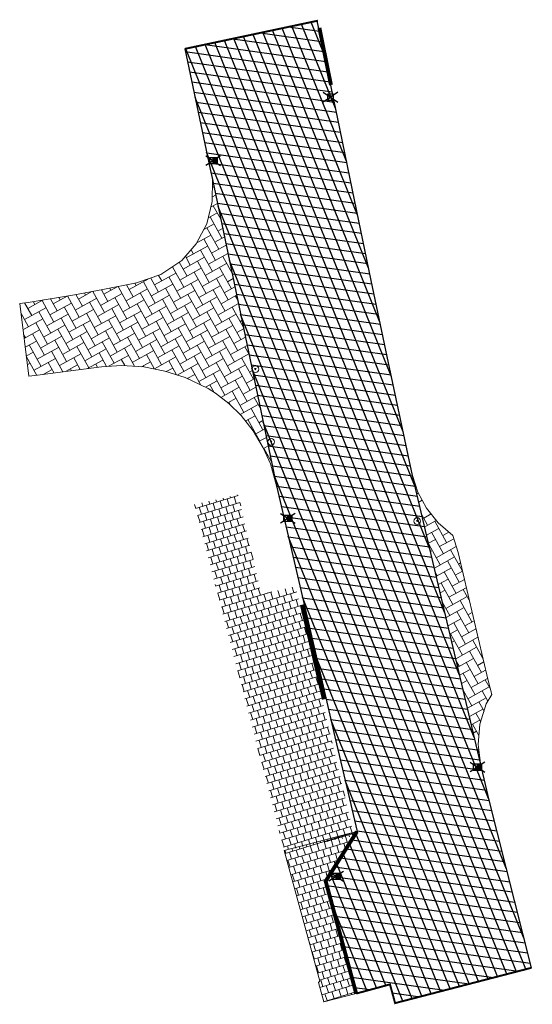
# Model space of a CAD drawing. Header units: metres. Extents: x 197743 to 198659, y 353932 to 354696.
# Tile 5 of 10: x 197760 to 197787, y 354292 to 354343. Entities that reach past the tile are written whole.
import ezdxf

# ---------------------------------------------------------------- set-up
doc = ezdxf.new("R2010")
doc.units = ezdxf.units.M
doc.layers.add('bct-inspectieput', color=7, linetype='Continuous')
doc.layers.add('V_WEGEN_A_ASFALT', color=252, linetype='Continuous')
for name, color, linetype, lineweight in [('V-WE-RI-KOLK-S', 7, 'Continuous', 25), ('V-WE-VH-KANTOPSLUITING_TROTTOIRBAND-G', 7, 'VH-TROTTOIRBAND-V', 0), ('V-WE-VH-VERHARDING_BETONSTRAATSTEEN-A', 252, 'Continuous', 18), ('V-WE-VH-VERHARDING_TEGEL-A', 252, 'Continuous', 18), ('V-WE-VH-ZAAGSNEDE-G', 7, 'ZAAGSNEDE_LINE', 30)]:
    doc.layers.add(name, color=color, linetype=linetype, lineweight=lineweight)
doc.styles.get("Standard").update_dxf_attribs({"font": 'arial.ttf'})
doc.linetypes.add('VH-TROTTOIRBAND-V', pattern='A,2.5,[24,NLCS.SHX,S=1,R=0,X=0,Y=0],2.5,-2,2,-2,2,-2', length=15)
doc.linetypes.add('ZAAGSNEDE_LINE', pattern='A,12.7,-5.08,["Z",Standard,S=2.54,R=0,X=-2.54,Y=-1.27],-6.35', length=24.13)
pattern_1 = [(29, (0, 0), (0.1637202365, 0.5709603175), [1.26, -0.42]), (299, (-0.40724, 0.7347), (0.1637202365, 0.5709603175), [1.26, -0.42])]

# ---------------------------------------------------------------- blocks, each defined once
blk = doc.blocks.new('INSPECTIEPUT-flat-37-flat-1-flat-1')
at = {"color": 7, "lineweight": 9}
for p, q in [((0.038, 0.022), (-0.038, 0.022)), ((-0.038, 0.022), (0, -0.043)), ((0, -0.043), (0.038, 0.022))]:
    blk.add_line(p, q, dxfattribs=at)
blk.add_circle((0, -0.011), 0.175, dxfattribs=at)
at = {"layer": 'bct-inspectieput', "flags": 1}
for tag, p in [('POINTNUMBER', (0, -0.011)), ('COMMENT', (0, -0.636))]:
    blk.add_attdef(tag, p, '', height=0.5, dxfattribs=at)
blk = doc.blocks.new('V-SRI-KOLK_STRAAT_300X300-SO')
at = {"ltscale": 0.1}
for p, q in [((-1.875, 2), (1.875, -0.5)), ((1.875, 2), (-1.875, -0.5))]:
    blk.add_line(p, q, dxfattribs=at)
for p, q in [((-0.75, 0), (0.75, 1.5)), ((0.75, 0), (-0.75, 1.5))]:
    blk.add_line(p, q)
at = {"flags": 128}
blk.add_lwpolyline([(-0.75, 0), (0.75, 0), (0.75, 1.5), (-0.75, 1.5)], close=True, dxfattribs=at)
blk = doc.blocks.new('V-SRI-KOLK_RWS-SO')
at = {"ltscale": 0.1}
blk.add_hatch(color=256, dxfattribs=at).paths.add_polyline_path([(0, -0.75), (1.125, -0.75), (1.125, 0.75), (0, 0.75)])
for p, q in [((-1.875, 1.25), (1.875, -1.25)), ((1.875, 1.25), (-1.875, -1.25)), ((0, -0.75), (0, 0.75))]:
    blk.add_line(p, q, dxfattribs=at)
at = {"flags": 128}
blk.add_lwpolyline([(-1.125, -0.75), (1.125, -0.75), (1.125, 0.75), (-1.125, 0.75)], close=True, dxfattribs=at)
at = {"ltscale": 0.1, "flags": 128}
blk.add_lwpolyline([(0, -0.75), (1.125, -0.75), (1.125, 0.75), (0, 0.75)], close=True, dxfattribs=at)

msp = doc.modelspace()

# ---------------------------------------------------------------- hatches: boundary and pattern name
at = {"layer": 'V-WE-VH-VERHARDING_BETONSTRAATSTEEN-A'}
h = msp.add_hatch(dxfattribs=at)
h.set_pattern_fill('AVH-BSS_KEIFORMAAT_KEPER', color=256, scale=4, angle=29, pattern_type=2)
h.set_pattern_definition(pattern_1)
h.paths.add_polyline_path([(197770.035, 354334.728), (197770.032, 354333.591), (197769.752, 354332.455), (197769.208, 354331.419), (197768.457, 354330.565), (197767.375, 354329.83), (197766.136, 354329.411), (197764.394, 354329.061), (197762.94, 354328.793), (197760.542, 354328.401), (197760.113, 354328.348), (197760.578, 354324.596), (197761.033, 354324.648), (197764.322, 354325.086), (197765.349, 354325.156), (197766.511, 354325.076), (197767.586, 354324.862), (197768.631, 354324.53), (197769.817, 354323.961), (197770.19, 354323.727), (197770.887, 354323.193), (197771.51, 354322.573), (197772.129, 354321.78), (197772.648, 354320.918), (197773.019, 354320.088), (197773.342, 354318.955)])
h = msp.add_hatch(dxfattribs=at)
h.set_pattern_fill('AVH-BSS_KEIFORMAAT_KEPER', color=256, scale=4, angle=29, pattern_type=2)
h.set_pattern_definition(pattern_1)
h.paths.add_polyline_path([(197782.687, 354315.524), (197782.409, 354316.399), (197781.663, 354317.046), (197781.061, 354317.807), (197780.622, 354318.635), (197780.347, 354319.484), (197783.834, 354304.67), (197783.723, 354305.642), (197783.815, 354306.684), (197784.14, 354307.732), (197784.42, 354308.22), (197784.229, 354308.936)])
at = {"layer": 'V-WE-VH-VERHARDING_TEGEL-A'}
h = msp.add_hatch(dxfattribs=at)
h.set_pattern_fill('AVH-TEGEL_300X300_HALFST', color=256, scale=1.25, angle=107, pattern_type=2)
h.set_pattern_definition([(107, (197094.56418, 355491.85806), (-0.28894653, 0.30379459), [0.375, -0.375]), (197, (197094.56418, 355491.85806), (0.10963939, -0.35861428), [])])
h.paths.add_polyline_path([(197777.333, 354300.924), (197777.284, 354301.111), (197775.686, 354307.94), (197774.556, 354312.805), (197774.555, 354312.81), (197774.308, 354313.779), (197772.557, 354313.381), (197771.358, 354318.503), (197769.115, 354317.992), (197773.732, 354300.185)])
h = msp.add_hatch(dxfattribs=at)
h.set_pattern_fill('AVH-TEGEL_300X300_HALFST', color=256, scale=1.25, angle=107, pattern_type=2)
h.set_pattern_definition([(107, (27.56446, -33.17613), (-0.28894653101, 0.30379458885), [0.375, -0.375]), (197, (27.56446, -33.17613), (0.10963938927, -0.3586142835), [])])
h.paths.add_polyline_path([(197777.479, 354301.156), (197773.732, 354300.185), (197775.562, 354293.444), (197775.495, 354293.386), (197775.766, 354292.381), (197777.439, 354292.813), (197775.868, 354298.601)])
at = {"layer": 'V_WEGEN_A_ASFALT'}
h = msp.add_hatch(dxfattribs=at)
h.set_pattern_fill('AVH-ASFALT', color=256, scale=0.5, angle=51.9843, style=0, pattern_type=2)
h.set_pattern_definition([(111.98433952, (0, 0), (-0.463643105, -0.1871765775), []), (171.98433952, (0, 0), (-0.0697218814, -0.495114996), [])])
h.paths.add_polyline_path([(197779.105, 354325.294), (197778.212, 354329.523), (197777.248, 354334.187), (197776.476, 354337.943), (197776.084, 354339.826), (197775.433, 354342.9), (197768.61, 354341.454), (197769.925, 354335.254), (197770.035, 354334.728), (197773.342, 354318.955), (197775.326, 354310.42), (197776.344, 354306.036), (197776.883, 354303.718), (197777.492, 354301.159), (197775.868, 354298.601), (197777.434, 354292.834), (197779.18, 354293.286), (197779.431, 354292.318), (197786.459, 354294.139), (197784.284, 354302.775), (197783.834, 354304.67), (197780.347, 354319.484)])

# ---------------------------------------------------------------- linework, layer by layer
at = {"layer": 'V-WE-VH-KANTOPSLUITING_TROTTOIRBAND-G', "ltscale": 0.2, "const_width": 0.2, "flags": 128}
for points in [[(197775.545, 354342.538), (197776.141, 354339.597)], [(197774.642, 354312.831), (197775.774, 354307.961)], [(197777.479, 354301.156), (197775.868, 354298.601), (197777.44, 354292.814)]]:
    msp.add_lwpolyline(points, dxfattribs=at)
at = {"layer": 'V-WE-VH-VERHARDING_BETONSTRAATSTEEN-A'}
for points in [[(197770.035, 354334.728), (197770.032, 354333.591), (197769.752, 354332.455), (197769.208, 354331.419), (197768.457, 354330.565), (197767.375, 354329.83), (197766.136, 354329.411), (197764.394, 354329.061), (197762.94, 354328.793), (197760.542, 354328.401), (197760.113, 354328.348), (197760.577, 354324.606), (197761.033, 354324.648), (197764.322, 354325.086), (197765.349, 354325.156), (197766.511, 354325.076), (197767.586, 354324.862), (197768.631, 354324.53), (197769.817, 354323.961), (197770.19, 354323.727), (197770.887, 354323.193), (197771.51, 354322.573), (197772.129, 354321.78), (197772.648, 354320.918), (197773.019, 354320.088), (197773.342, 354318.955), (197770.035, 354334.728)], [(197782.687, 354315.524), (197782.409, 354316.399), (197781.663, 354317.046), (197781.061, 354317.807), (197780.622, 354318.635), (197780.347, 354319.484), (197783.834, 354304.67), (197783.723, 354305.642), (197783.815, 354306.684), (197784.14, 354307.732), (197784.42, 354308.22), (197784.229, 354308.936), (197782.687, 354315.524)]]:
    msp.add_lwpolyline(points, close=True, dxfattribs=at)
at = {"layer": 'V-WE-VH-VERHARDING_TEGEL-A'}
msp.add_lwpolyline([(197777.479, 354301.156), (197773.732, 354300.185), (197775.562, 354293.444), (197775.495, 354293.386), (197775.766, 354292.381), (197777.439, 354292.813), (197775.868, 354298.601), (197777.479, 354301.156)], close=True, dxfattribs=at)
at = {"layer": 'V-WE-VH-ZAAGSNEDE-G', "linetype": 'ZAAGSNEDE_LINE', "ltscale": 0.1, "const_width": 0.1}
for points in [[(197775.47, 354342.908), (197768.61, 354341.454)], [(197786.459, 354294.139), (197779.443, 354292.321), (197779.18, 354293.286), (197777.439, 354292.813)]]:
    msp.add_lwpolyline(points, dxfattribs=at)
at = {"layer": 'V_WEGEN_A_ASFALT'}
msp.add_lwpolyline([(197779.105, 354325.294), (197778.212, 354329.523), (197777.248, 354334.187), (197776.476, 354337.943), (197776.084, 354339.826), (197775.433, 354342.9), (197768.61, 354341.454), (197769.925, 354335.254), (197770.035, 354334.728), (197773.342, 354318.955), (197775.326, 354310.42), (197776.344, 354306.036), (197776.883, 354303.718), (197777.492, 354301.159), (197775.868, 354298.601), (197777.434, 354292.834), (197779.18, 354293.286), (197779.431, 354292.318), (197786.459, 354294.139), (197784.284, 354302.775), (197783.834, 354304.67), (197780.347, 354319.484), (197779.105, 354325.294)], close=True, dxfattribs=at)

# ---------------------------------------------------------------- block references
at = {"layer": 'bct-inspectieput'}
for p in [(197772.25, 354324.976, 23.491), (197773.062, 354321.231, 23.527), (197780.58, 354317.153, 23.51)]:
    msp.add_blockref('INSPECTIEPUT-flat-37-flat-1-flat-1', p, dxfattribs=at)
at = {"layer": 'V-WE-RI-KOLK-S', "xscale": 0.2, "yscale": 0.2, "zscale": 0.2}
msp.add_blockref('V-SRI-KOLK_STRAAT_300X300-SO', (197776.117, 354338.819), dxfattribs=at)
at = {"layer": 'V-WE-RI-KOLK-S', "xscale": 0.2, "yscale": 0.2, "zscale": 0.2, "rotation": 359.8093010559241}
for p in [(197770.075, 354335.699), (197773.924, 354317.285), (197783.691, 354304.472), (197776.412, 354298.849)]:
    msp.add_blockref('V-SRI-KOLK_RWS-SO', p, dxfattribs=at)

doc.saveas('drawing.dxf')
